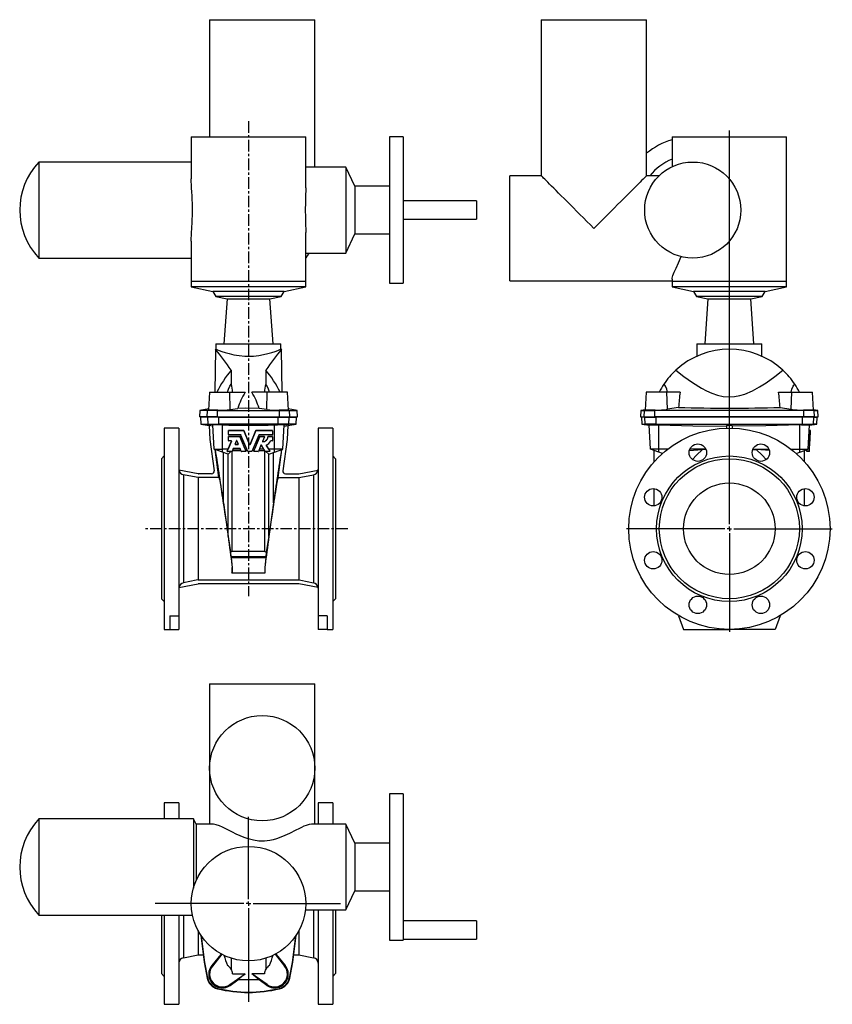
# Model space of a CAD drawing. Extents: x -8.8 to 26.1, y -4.8 to 37.5.
import ezdxf

# ---------------------------------------------------------------- set-up
doc = ezdxf.new("R2010")
doc.units = 0
doc.linetypes.add('CENTERX2', pattern=[0.8, 0.5, -0.1, 0.1, -0.1])
doc.layers.get('0').update_dxf_attribs({"linetype": 'CONTINUOUS'})
doc.layers.add('FORMAT', color=7, linetype='CONTINUOUS')

# ---------------------------------------------------------------- blocks, each defined once
blk = doc.blocks.new('SW_CENTERMARKSYMBOL_0')
at = {"layer": 'FORMAT', "color": 0}
for p, q in [((0, 0.197), (0, 17.129)), ((-0.197, 0), (-4.429, 0)), ((0, 0), (-0.098, 0)), ((0, 0), (0, 0.098)), ((0, 0), (0, -0.098)), ((0, 0), (0.098, 0)), ((0.197, 0), (4.429, 0)), ((0, -0.197), (0, -4.429))]:
    blk.add_line(p, q, dxfattribs=at)
blk = doc.blocks.new('SW_CENTERMARKSYMBOL_1')
at = {"layer": 'FORMAT', "color": 0}
for p, q in [((0, 0.197), (0, 3.738)), ((-0.197, 0), (-4.011, 0)), ((0, 0), (-0.098, 0)), ((0, 0), (0, 0.098)), ((0, 0), (0, -0.098)), ((0, 0), (0.098, 0)), ((0.197, 0), (3.953, 0)), ((0, -0.197), (0, -4.23))]:
    blk.add_line(p, q, dxfattribs=at)

msp = doc.modelspace()

# ---------------------------------------------------------------- linework, layer by layer
at = {"color": 7, "linetype": 'CONTINUOUS'}
for p, q in [((-0.663, 37.544), (-0.663, 32.505)), ((-0.663, 37.544), (3.864, 37.544)), ((3.864, 31.204), (3.864, 37.544)), ((13.604, 37.544), (13.604, 30.832)), ((13.604, 37.544), (18.132, 37.544)), ((18.132, 30.832), (18.132, 37.544)), ((-1.451, 32.505), (-1.451, 30.692)), ((-1.451, 32.505), (3.471, 32.505)), ((3.471, 30.314), (3.471, 32.505)), ((7.664, 32.505), (7.073, 32.505)), ((7.073, 32.505), (7.073, 26.206)), ((7.664, 32.505), (7.664, 26.206)), ((19.234, 32.505), (19.234, 31.223)), ((19.234, 32.505), (24.156, 32.505)), ((24.156, 26.284), (24.156, 32.505)), ((-1.451, 31.422), (-8.004, 31.422)), ((-8.004, 31.422), (-8.004, 27.288)), ((5.198, 31.204), (3.471, 31.204)), ((5.58, 30.381), (5.198, 31.204)), ((5.198, 31.204), (5.198, 27.507)), ((13.604, 30.832), (12.246, 30.832)), ((12.246, 26.304), (12.246, 30.832)), ((18.674, 30.832), (18.132, 30.832)), ((7.073, 30.381), (5.58, 30.381)), ((5.58, 30.381), (5.58, 28.329)), ((10.813, 29.749), (7.664, 29.749)), ((10.813, 29.749), (10.813, 28.962)), ((7.664, 28.962), (10.813, 28.962)), ((3.471, 26.284), (3.471, 28.397)), ((-1.451, 28.023), (-1.451, 26.284)), ((5.198, 27.507), (5.58, 28.329)), ((5.58, 28.329), (7.073, 28.329)), ((-8.004, 27.288), (-1.451, 27.288)), ((3.471, 27.507), (3.6, 27.507)), ((3.6, 27.507), (5.198, 27.507)), ((-1.451, 26.284), (-1.451, 26.048)), ((3.471, 26.048), (3.471, 26.284)), ((12.246, 26.304), (19.234, 26.304)), ((19.234, 26.387), (19.234, 26.284)), ((19.234, 26.284), (19.234, 26.048)), ((24.156, 26.048), (24.156, 26.284)), ((-1.451, 26.048), (-0.524, 25.851)), ((3.471, 26.048), (-1.451, 26.048)), ((-0.524, 25.851), (-0.399, 25.635)), ((2.545, 25.851), (-0.524, 25.851)), ((2.42, 25.635), (2.545, 25.851)), ((2.545, 25.851), (3.471, 26.048)), ((7.073, 26.206), (7.664, 26.206)), ((19.234, 26.048), (20.16, 25.851)), ((21.695, 26.048), (19.234, 26.048)), ((20.16, 25.851), (20.285, 25.635)), ((21.695, 25.851), (20.16, 25.851)), ((24.156, 26.048), (21.695, 26.048)), ((23.229, 25.851), (21.695, 25.851)), ((23.104, 25.635), (23.229, 25.851)), ((23.229, 25.851), (24.156, 26.048)), ((-0.399, 25.635), (0.086, 25.532)), ((2.42, 25.635), (-0.399, 25.635)), ((0.086, 25.532), (-0.049, 23.607)), ((0.086, 25.532), (1.935, 25.532)), ((1.935, 25.532), (2.42, 25.635)), ((2.069, 23.607), (1.935, 25.532)), ((20.285, 25.635), (20.77, 25.532)), ((21.695, 25.635), (20.285, 25.635)), ((20.77, 25.532), (20.636, 23.607)), ((20.77, 25.532), (22.619, 25.532)), ((23.104, 25.635), (21.695, 25.635)), ((22.619, 25.532), (23.104, 25.635)), ((22.754, 23.607), (22.619, 25.532)), ((-0.407, 23.371), (-0.44, 21.521)), ((-0.385, 23.371), (-0.407, 23.371)), ((-0.388, 23.607), (-0.388, 23.37)), ((-0.388, 23.607), (2.408, 23.607)), ((2.408, 23.371), (2.408, 23.607)), ((2.427, 23.371), (2.408, 23.371)), ((2.46, 21.521), (2.427, 23.371)), ((20.297, 23.607), (20.297, 23.071)), ((20.297, 23.607), (23.093, 23.607)), ((23.093, 23.069), (23.093, 23.607)), ((0.265, 22.47), (0.265, 21.861)), ((1.755, 22.47), (1.755, 21.861)), ((-0.663, 21.521), (-0.704, 20.751)), ((-0.663, 21.521), (0.204, 21.521)), ((0.204, 21.521), (0.869, 21.521)), ((1.816, 21.521), (1.151, 21.521)), ((2.683, 21.521), (1.816, 21.521)), ((2.724, 20.751), (2.683, 21.521)), ((18.112, 21.521), (18.072, 20.748)), ((19.01, 21.521), (18.112, 21.521)), ((19.577, 21.521), (19.01, 21.521)), ((23.813, 21.521), (24.38, 21.521)), ((24.38, 21.521), (25.278, 21.521)), ((25.318, 20.748), (25.278, 21.521)), ((-0.701, 20.803), (-1.082, 20.736)), ((0.227, 20.777), (0.558, 20.825)), ((1.794, 20.777), (1.463, 20.825)), ((3.102, 20.736), (2.721, 20.803)), ((18.073, 20.768), (17.891, 20.736)), ((19.514, 20.867), (19.035, 20.785)), ((23.876, 20.867), (24.355, 20.785)), ((25.499, 20.736), (25.317, 20.768)), ((-1.082, 20.736), (-1.096, 20.458)), ((-0.767, 20.458), (-1.096, 20.458)), ((-0.753, 20.736), (-1.082, 20.736)), ((-1.058, 20.45), (-1.042, 20.152)), ((-0.741, 20.45), (-1.058, 20.45)), ((-0.327, 20.458), (-0.767, 20.458)), ((-0.324, 20.736), (-0.753, 20.736)), ((-0.265, 20.45), (-0.741, 20.45)), ((-0.327, 20.458), (2.348, 20.458)), ((-0.324, 20.736), (2.344, 20.736)), ((-0.265, 20.45), (2.285, 20.45)), ((0.577, 20.458), (0.577, 20.45)), ((1.443, 20.45), (1.443, 20.458)), ((2.285, 20.45), (2.761, 20.45)), ((2.344, 20.736), (2.773, 20.736)), ((2.348, 20.458), (2.787, 20.458)), ((2.761, 20.45), (3.078, 20.45)), ((2.773, 20.736), (3.102, 20.736)), ((2.787, 20.458), (3.116, 20.458)), ((3.063, 20.152), (3.078, 20.45)), ((3.116, 20.458), (3.102, 20.736)), ((17.891, 20.736), (17.876, 20.458)), ((17.876, 20.458), (18.035, 20.458)), ((17.891, 20.736), (18.049, 20.736)), ((17.915, 20.45), (17.931, 20.152)), ((18.061, 20.45), (17.915, 20.45)), ((18.035, 20.458), (18.489, 20.458)), ((18.049, 20.736), (18.492, 20.736)), ((18.061, 20.45), (18.549, 20.45)), ((24.901, 20.458), (18.489, 20.458)), ((24.898, 20.736), (18.492, 20.736)), ((24.841, 20.45), (18.549, 20.45)), ((21.262, 20.458), (21.262, 20.45)), ((22.128, 20.45), (22.128, 20.458)), ((25.329, 20.45), (24.841, 20.45)), ((25.341, 20.736), (24.898, 20.736)), ((25.355, 20.458), (24.901, 20.458)), ((25.329, 20.45), (25.474, 20.45)), ((25.341, 20.736), (25.499, 20.736)), ((25.355, 20.458), (25.514, 20.458)), ((25.459, 20.152), (25.474, 20.45)), ((25.514, 20.458), (25.499, 20.736)), ((-1.982, 19.977), (-2.612, 19.977)), ((-2.612, 19.977), (-2.612, 11.316)), ((-1.982, 19.977), (-1.982, 11.907)), ((-1.042, 20.152), (-0.684, 20.088)), ((-1.042, 20.152), (-0.725, 20.152)), ((-0.725, 20.152), (-0.262, 20.152)), ((-0.684, 20.089), (-0.652, 19.489)), ((-0.522, 20.115), (-0.527, 20.114)), ((-0.473, 19.072), (-0.527, 20.114)), ((2.282, 20.152), (-0.262, 20.152)), ((-0.112, 20.116), (-0.219, 20.118)), ((2.132, 20.116), (2.239, 20.118)), ((2.745, 20.152), (2.282, 20.152)), ((2.493, 19.072), (2.548, 20.114)), ((2.542, 20.115), (2.548, 20.114)), ((2.704, 20.089), (2.673, 19.489)), ((2.704, 20.088), (3.063, 20.152)), ((3.063, 20.152), (2.745, 20.152)), ((4.632, 19.977), (4.002, 19.977)), ((4.002, 19.977), (4.002, 11.907)), ((4.632, 19.977), (4.632, 11.316)), ((17.931, 20.152), (18.249, 20.096)), ((17.931, 20.152), (18.076, 20.152)), ((18.552, 20.152), (18.076, 20.152)), ((18.248, 20.116), (18.262, 20.118)), ((18.303, 19.072), (18.248, 20.116)), ((18.552, 20.152), (24.838, 20.152)), ((18.593, 20.115), (18.663, 20.114)), ((21.577, 20.089), (21.577, 19.976)), ((21.813, 20.089), (21.813, 19.976)), ((24.797, 20.115), (24.726, 20.114)), ((24.838, 20.152), (25.314, 20.152)), ((25.087, 19.072), (25.142, 20.116)), ((25.142, 20.116), (25.128, 20.118)), ((25.141, 20.096), (25.459, 20.152)), ((25.459, 20.152), (25.314, 20.152)), ((-0.652, 19.489), (-0.463, 18.143)), ((0.15, 19.864), (0.15, 19.867)), ((0.15, 19.694), (0.15, 19.864)), ((0.15, 19.606), (0.15, 19.609)), ((0.15, 19.436), (0.15, 19.606)), ((0.805, 19.877), (0.159, 19.877)), ((0.159, 19.874), (0.805, 19.874)), ((0.679, 19.685), (0.159, 19.685)), ((0.632, 19.618), (0.159, 19.618)), ((0.159, 19.615), (0.632, 19.615)), ((0.865, 19.072), (0.641, 19.612)), ((0.641, 19.609), (0.901, 18.981)), ((0.98, 18.974), (0.687, 19.679)), ((1.06, 19.276), (0.814, 19.871)), ((0.814, 19.868), (1.06, 19.273)), ((1.325, 19.871), (1.078, 19.276)), ((1.078, 19.273), (1.325, 19.868)), ((1.451, 19.679), (1.158, 18.974)), ((1.237, 18.981), (1.498, 19.609)), ((1.498, 19.612), (1.273, 19.072)), ((2.03, 19.877), (1.333, 19.877)), ((1.333, 19.874), (2.03, 19.874)), ((2.03, 19.685), (1.46, 19.685)), ((1.69, 19.618), (1.506, 19.618)), ((1.506, 19.615), (1.69, 19.615)), ((1.699, 19.602), (1.617, 19.403)), ((1.7, 19.606), (1.7, 19.609)), ((1.841, 19.609), (1.841, 19.606)), ((2.03, 19.618), (1.85, 19.618)), ((1.85, 19.615), (2.03, 19.615)), ((2.04, 19.864), (2.04, 19.867)), ((2.04, 19.864), (2.04, 19.694)), ((2.04, 19.606), (2.04, 19.609)), ((2.04, 19.606), (2.04, 19.436)), ((2.673, 19.489), (2.483, 18.143)), ((25.175, 19.615), (25.116, 19.618)), ((25.179, 19.685), (25.12, 19.688)), ((25.188, 19.874), (25.129, 19.877)), ((25.165, 19.436), (25.174, 19.606)), ((25.175, 19.615), (25.178, 19.679)), ((25.179, 19.694), (25.188, 19.864)), ((-0.473, 19.072), (-0.112, 19.072)), ((-0.112, 18.94), (-0.473, 19.072)), ((0.136, 19.072), (-0.112, 19.072)), ((0.099, 18.981), (0.279, 19.413)), ((0.126, 19.05), (0.136, 19.072)), ((0.279, 19.417), (0.136, 19.072)), ((0.27, 19.426), (0.159, 19.426)), ((0.279, 19.419), (0.279, 19.417)), ((0.351, 19.094), (0.301, 18.974)), ((0.659, 19.072), (0.342, 19.072)), ((0.641, 19.1), (0.36, 19.1)), ((0.431, 19.287), (0.492, 19.433)), ((0.44, 19.277), (0.561, 19.277)), ((0.561, 19.274), (0.44, 19.274)), ((0.509, 19.433), (0.57, 19.287)), ((0.7, 18.974), (0.65, 19.094)), ((0.865, 19.072), (0.875, 19.05)), ((0.939, 19.072), (0.865, 19.072)), ((1.273, 19.072), (1.199, 19.072)), ((1.263, 19.05), (1.273, 19.072)), ((1.547, 19.236), (1.438, 18.974)), ((1.669, 19.072), (1.479, 19.072)), ((1.733, 18.972), (1.564, 19.237)), ((1.878, 19.072), (1.772, 19.238)), ((1.772, 19.235), (1.933, 18.982)), ((2.132, 19.072), (1.878, 19.072)), ((1.878, 19.072), (1.894, 19.05)), ((2.03, 19.426), (1.976, 19.426)), ((2.493, 19.072), (2.132, 19.072)), ((2.132, 18.94), (2.493, 19.072)), ((18.663, 19.072), (18.303, 19.072)), ((18.663, 18.94), (18.303, 19.072)), ((19.045, 19.072), (18.663, 19.072)), ((20.681, 19.072), (19.997, 19.072)), ((22.709, 19.072), (23.393, 19.072)), ((24.345, 19.072), (24.726, 19.072)), ((24.726, 19.072), (25.087, 19.072)), ((24.726, 18.94), (25.087, 19.072)), ((25.165, 19.426), (25.106, 19.43)), ((25.142, 18.981), (25.164, 19.413)), ((-2.612, 18.776), (-2.73, 18.658)), ((-2.73, 18.658), (-2.73, 12.635)), ((-0.261, 17.848), (-0.43, 19.056)), ((0.133, 18.851), (-0.112, 18.94)), ((-0.061, 16.755), (-0.061, 18.922)), ((0.099, 18.987), (0.126, 19.05)), ((0.099, 18.983), (0.099, 18.977)), ((0.292, 18.968), (0.108, 18.968)), ((0.142, 18.853), (0.133, 18.851)), ((0.257, 18.968), (0.142, 18.853)), ((0.142, 15.318), (0.142, 18.853)), ((0.301, 14.676), (0.301, 18.975)), ((0.317, 19.012), (0.684, 19.012)), ((0.893, 18.968), (0.709, 18.968)), ((0.875, 19.05), (0.901, 18.987)), ((0.891, 19.012), (0.964, 19.012)), ((0.902, 18.977), (0.902, 18.983)), ((1.15, 18.968), (0.989, 18.968)), ((1.174, 19.012), (1.247, 19.012)), ((1.236, 18.983), (1.236, 18.977)), ((1.237, 18.987), (1.263, 19.05)), ((1.43, 18.968), (1.246, 18.968)), ((1.454, 19.012), (1.707, 19.012)), ((1.719, 14.676), (1.719, 18.994)), ((1.925, 18.968), (1.741, 18.968)), ((1.763, 18.968), (1.878, 18.853)), ((1.878, 18.853), (1.888, 18.851)), ((1.878, 15.318), (1.878, 18.853)), ((1.888, 18.851), (2.132, 18.94)), ((1.894, 19.05), (1.933, 18.988)), ((1.934, 18.977), (1.934, 18.983)), ((2.081, 16.755), (2.081, 18.922)), ((2.281, 17.848), (2.451, 19.056)), ((4.75, 18.658), (4.632, 18.776)), ((4.75, 18.658), (4.75, 12.635)), ((18.467, 18.533), (18.467, 19.012)), ((18.818, 18.884), (18.663, 18.94)), ((20.69, 19.05), (20.544, 19.049)), ((22.7, 19.05), (22.846, 19.049)), ((24.571, 18.884), (24.726, 18.94)), ((24.923, 18.533), (24.923, 19.012)), ((25.141, 18.968), (25.023, 18.974)), ((25.024, 18.987), (25.027, 19.05)), ((-1.157, 18.011), (-1.98, 18.171)), ((-1.161, 17.848), (-1.161, 13.445)), ((-0.261, 17.848), (-1.161, 17.848)), ((-0.58, 18.009), (-1.134, 18.009)), ((2.281, 17.848), (3.181, 17.848)), ((2.6, 18.009), (3.155, 18.009)), ((3.177, 18.011), (4, 18.171)), ((3.181, 17.848), (3.181, 13.445)), ((18.467, 16.631), (18.467, 17.374)), ((24.923, 16.631), (24.923, 17.374)), ((-0.061, 16.755), (0.142, 15.318)), ((2.081, 16.755), (1.878, 15.318)), ((0.142, 15.318), (0.243, 14.633)), ((1.878, 15.318), (1.777, 14.633)), ((0.301, 14.676), (0.243, 14.633)), ((0.243, 14.633), (0.257, 14.445)), ((0.301, 14.676), (1.719, 14.676)), ((1.719, 14.676), (1.777, 14.633)), ((1.777, 14.633), (1.763, 14.445)), ((0.263, 14.39), (0.308, 13.976)), ((1.758, 14.39), (1.712, 13.976)), ((0.308, 13.976), (0.301, 13.737)), ((0.308, 13.976), (0.307, 13.976)), ((1.712, 13.976), (1.713, 13.976)), ((1.712, 13.976), (1.719, 13.737)), ((-1.98, 13.122), (-1.157, 13.282)), ((-1.161, 13.445), (3.181, 13.445)), ((3.155, 13.284), (-1.134, 13.284)), ((4, 13.122), (3.177, 13.282)), ((-2.73, 12.635), (-2.612, 12.517)), ((4.632, 12.517), (4.75, 12.635)), ((-2.376, 11.907), (-1.982, 11.907)), ((-2.376, 11.907), (-2.376, 11.316)), ((-1.982, 11.907), (-1.982, 11.316)), ((4.396, 11.907), (4.002, 11.907)), ((4.002, 11.907), (4.002, 11.316)), ((4.396, 11.907), (4.396, 11.316)), ((19.511, 11.907), (19.726, 11.316)), ((23.878, 11.907), (23.663, 11.316)), ((-2.612, 11.316), (-2.376, 11.316)), ((-2.376, 11.316), (-1.982, 11.316)), ((4.396, 11.316), (4.002, 11.316)), ((4.396, 11.316), (4.632, 11.316)), ((19.726, 11.316), (21.695, 11.316)), ((23.663, 11.316), (21.695, 11.316)), ((-0.663, 8.969), (-0.663, 5.347)), ((-0.663, 8.969), (1.601, 8.969)), ((1.601, 8.969), (3.864, 8.969)), ((3.864, 2.944), (3.864, 8.969)), ((-0.663, 5.347), (-0.663, 2.944)), ((7.664, 4.245), (7.073, 4.245)), ((7.073, 4.245), (7.073, -2.055)), ((7.664, 4.245), (7.664, -2.055)), ((-1.982, 3.851), (-2.612, 3.851)), ((-2.612, 3.851), (-2.612, 3.162)), ((-1.982, 3.851), (-1.982, 3.162)), ((4.632, 3.851), (4.002, 3.851)), ((4.002, 3.851), (4.002, 2.944)), ((4.632, 3.851), (4.632, 2.944)), ((-1.358, 3.162), (-8.004, 3.162)), ((-8.004, 3.162), (-8.004, -0.972)), ((-1.234, 2.944), (-1.358, 3.162)), ((-1.358, 3.162), (-1.358, 0.189)), ((-0.519, 2.944), (-1.234, 2.944)), ((-1.234, 2.944), (-1.234, 0.53)), ((5.198, 2.944), (3.722, 2.944)), ((5.58, 2.121), (5.198, 2.944)), ((5.198, 2.944), (5.198, -0.753)), ((7.073, 2.121), (5.58, 2.121)), ((5.58, 2.121), (5.58, 0.069)), ((5.198, -0.753), (5.58, 0.069)), ((5.58, 0.069), (7.073, 0.069)), ((3.456, -0.753), (5.198, -0.753)), ((4.002, -0.753), (4.002, -4.81)), ((4.632, -0.753), (4.632, -4.81)), ((4.75, -0.753), (4.75, -3.492)), ((-8.004, -0.972), (-1.402, -0.972)), ((-2.73, -0.972), (-2.73, -3.492)), ((-2.612, -0.972), (-2.612, -4.81)), ((-1.982, -0.972), (-1.982, -4.81)), ((10.813, -1.215), (7.664, -1.215)), ((10.813, -1.215), (10.813, -2.002)), ((-1.161, -1.638), (-1.161, -2.685)), ((3.181, -1.638), (3.181, -2.685)), ((7.073, -2.055), (7.664, -2.055)), ((7.664, -2.002), (10.813, -2.002)), ((-1.791, -2.807), (-1.161, -2.685)), ((-1.161, -2.685), (-0.942, -2.685)), ((-0.177, -2.661), (-0.57, -3.14)), ((-0.132, -2.66), (-0.54, -3.164)), ((-0.186, -2.628), (-0.177, -2.661)), ((0.265, -2.825), (0.265, -3.298)), ((1.755, -2.825), (1.755, -3.298)), ((2.152, -2.66), (2.56, -3.164)), ((2.206, -2.627), (2.197, -2.661)), ((2.197, -2.661), (2.59, -3.14)), ((2.962, -2.685), (3.181, -2.685)), ((3.181, -2.685), (3.811, -2.807)), ((-2.73, -3.492), (-2.612, -3.61)), ((0.204, -3.963), (0.869, -3.497)), ((0.227, -3.995), (0.558, -3.76)), ((0.321, -3.497), (0.869, -3.497)), ((1.699, -3.497), (1.151, -3.497)), ((1.816, -3.963), (1.151, -3.497)), ((1.794, -3.995), (1.463, -3.76)), ((4.632, -3.61), (4.75, -3.492)), ((-2.612, -4.81), (-1.982, -4.81)), ((4.002, -4.81), (4.632, -4.81))]:
    msp.add_line(p, q, dxfattribs=at)
at = {"color": 8, "linetype": 'CONTINUOUS'}
for p, q in [((3.471, 26.284), (-1.451, 26.284)), ((21.695, 26.284), (19.234, 26.284)), ((24.156, 26.284), (21.695, 26.284)), ((0.227, 20.777), (0.204, 21.521)), ((1.794, 20.777), (1.816, 21.521)), ((19.035, 20.785), (19.01, 21.521)), ((24.355, 20.785), (24.38, 21.521)), ((-0.767, 20.458), (-0.753, 20.736)), ((-0.682, 20.748), (-0.753, 20.736)), ((-0.725, 20.152), (-0.741, 20.45)), ((-0.327, 20.458), (-0.324, 20.736)), ((-0.31, 20.746), (-0.324, 20.736)), ((-0.262, 20.152), (-0.265, 20.45)), ((2.282, 20.152), (2.285, 20.45)), ((2.33, 20.746), (2.344, 20.736)), ((2.348, 20.458), (2.344, 20.736)), ((2.703, 20.748), (2.773, 20.736)), ((2.745, 20.152), (2.761, 20.45)), ((2.787, 20.458), (2.773, 20.736)), ((18.035, 20.458), (18.049, 20.736)), ((18.106, 20.746), (18.049, 20.736)), ((18.076, 20.152), (18.061, 20.45)), ((18.489, 20.458), (18.492, 20.736)), ((18.507, 20.748), (18.492, 20.736)), ((18.552, 20.152), (18.549, 20.45)), ((24.838, 20.152), (24.841, 20.45)), ((24.883, 20.748), (24.898, 20.736)), ((24.901, 20.458), (24.898, 20.736)), ((25.284, 20.746), (25.341, 20.736)), ((25.314, 20.152), (25.329, 20.45)), ((25.355, 20.458), (25.341, 20.736)), ((-0.522, 20.115), (-0.725, 20.152)), ((-0.219, 20.118), (-0.262, 20.152)), ((-0.112, 19.072), (-0.112, 20.116)), ((2.132, 19.072), (2.132, 20.116)), ((2.239, 20.118), (2.282, 20.152)), ((2.542, 20.115), (2.745, 20.152)), ((18.262, 20.118), (18.076, 20.152)), ((18.593, 20.115), (18.552, 20.152)), ((18.663, 19.072), (18.663, 20.114)), ((24.726, 19.072), (24.726, 20.114)), ((24.797, 20.115), (24.838, 20.152)), ((25.128, 20.118), (25.314, 20.152)), ((0.159, 19.874), (0.159, 19.877)), ((0.159, 19.615), (0.159, 19.618)), ((0.632, 19.615), (0.632, 19.618)), ((0.641, 19.609), (0.641, 19.612)), ((0.805, 19.874), (0.805, 19.877)), ((0.814, 19.868), (0.814, 19.871)), ((1.325, 19.868), (1.325, 19.871)), ((1.333, 19.874), (1.333, 19.877)), ((1.498, 19.609), (1.498, 19.612)), ((1.506, 19.615), (1.506, 19.618)), ((1.69, 19.615), (1.69, 19.618)), ((1.85, 19.615), (1.85, 19.618)), ((2.03, 19.874), (2.03, 19.877)), ((2.03, 19.615), (2.03, 19.618)), ((25.174, 19.606), (25.115, 19.609)), ((25.178, 19.679), (25.119, 19.682)), ((25.179, 19.694), (25.12, 19.697)), ((25.188, 19.864), (25.129, 19.867)), ((-0.112, 18.94), (-0.112, 19.072)), ((0.279, 19.413), (0.279, 19.417)), ((0.44, 19.274), (0.44, 19.277)), ((0.561, 19.274), (0.561, 19.277)), ((1.06, 19.273), (1.06, 19.276)), ((1.078, 19.273), (1.078, 19.276)), ((1.625, 19.39), (1.625, 19.393)), ((1.772, 19.235), (1.772, 19.238)), ((2.132, 18.94), (2.132, 19.072)), ((18.663, 18.94), (18.663, 19.072)), ((24.726, 18.94), (24.726, 19.072)), ((25.164, 19.413), (25.105, 19.417)), ((25.165, 19.436), (25.107, 19.439)), ((0.099, 18.981), (0.099, 18.987)), ((0.901, 18.981), (0.901, 18.987)), ((1.237, 18.981), (1.237, 18.987)), ((1.933, 18.982), (1.933, 18.988)), ((25.142, 18.981), (25.024, 18.987)), ((-1.791, 17.971), (-1.791, 13.322)), ((3.811, 17.971), (3.811, 13.322)), ((1.763, 14.445), (0.257, 14.445)), ((1.758, 14.39), (0.263, 14.39)), ((1.719, 13.737), (0.301, 13.737)), ((3.811, -0.753), (3.811, -2.807)), ((-1.791, -0.972), (-1.791, -2.807)), ((-0.57, -3.14), (-0.54, -3.164)), ((2.59, -3.14), (2.56, -3.164)), ((-0.767, -3.686), (-0.753, -3.683)), ((-0.682, -3.668), (-0.753, -3.683)), ((2.703, -3.668), (2.773, -3.683)), ((2.787, -3.686), (2.773, -3.683)), ((-0.327, -4.14), (-0.324, -4.126)), ((-0.31, -4.069), (-0.324, -4.126)), ((0.227, -3.995), (0.204, -3.963)), ((1.794, -3.995), (1.816, -3.963)), ((2.33, -4.069), (2.344, -4.126)), ((2.348, -4.14), (2.344, -4.126))]:
    msp.add_line(p, q, dxfattribs=at)
at = {"color": 7, "linetype": 'CONTINUOUS'}
for points in [[(-1.449, 28.023), (-1.45, 28.081), (-1.441, 28.33), (-1.424, 28.626), (-1.416, 28.786), (-1.409, 28.95), (-1.404, 29.12), (-1.401, 29.291), (-1.401, 29.468), (-1.405, 29.644), (-1.411, 29.81), (-1.418, 29.973), (-1.427, 30.136), (-1.436, 30.294), (-1.444, 30.443), (-1.449, 30.585), (-1.45, 30.692)], [(15.868, 28.568), (15.717, 28.719), (15.566, 28.87), (15.417, 29.019), (15.27, 29.166), (15.126, 29.31), (14.984, 29.452), (14.847, 29.589), (14.714, 29.721), (14.587, 29.849), (14.465, 29.971), (14.35, 30.086), (14.241, 30.195), (14.139, 30.297), (14.046, 30.39), (13.96, 30.476), (13.883, 30.553), (13.815, 30.621), (13.756, 30.68), (13.706, 30.73), (13.666, 30.77), (13.636, 30.8), (13.616, 30.82), (13.606, 30.83), (13.604, 30.832)], [(18.132, 30.832), (18.131, 30.83), (18.121, 30.82), (18.1, 30.8), (18.07, 30.77), (18.03, 30.73), (17.981, 30.68), (17.922, 30.621), (17.853, 30.553), (17.776, 30.476), (17.691, 30.39), (17.597, 30.297), (17.495, 30.195), (17.387, 30.086), (17.271, 29.971), (17.149, 29.849), (17.022, 29.721), (16.889, 29.589), (16.752, 29.452), (16.611, 29.31), (16.466, 29.166), (16.319, 29.019), (16.17, 28.87), (16.019, 28.719), (15.868, 28.568)], [(3.47, 30.314), (3.47, 30.233), (3.465, 29.965), (3.458, 29.673), (3.455, 29.367), (3.458, 29.053), (3.465, 28.756), (3.47, 28.469), (3.47, 28.397)], [(3.6, 27.507), (3.534, 27.391), (3.471, 27.292)], [(19.238, 26.387), (19.238, 26.426), (19.268, 26.537), (19.324, 26.681), (19.401, 26.856), (19.506, 27.091), (19.619, 27.356)], [(-0.385, 23.37), (-0.374, 23.365), (-0.328, 23.347), (-0.248, 23.316), (-0.137, 23.276), (0.004, 23.229), (0.179, 23.179), (0.383, 23.132), (0.604, 23.096), (0.846, 23.073), (1.01, 23.069)], [(1.01, 23.069), (1.23, 23.077), (1.45, 23.1), (1.651, 23.135), (1.839, 23.179), (2.011, 23.227), (2.16, 23.276), (2.278, 23.319), (2.362, 23.352), (2.396, 23.366), (2.408, 23.371)], [(19.395, 22.47), (19.737, 22.195), (20.105, 21.931), (20.499, 21.688), (20.717, 21.573), (20.944, 21.472), (21.18, 21.39), (21.435, 21.334), (21.695, 21.314), (21.923, 21.33), (22.148, 21.374), (22.365, 21.441), (22.687, 21.579), (22.991, 21.745), (23.278, 21.928), (23.649, 22.193), (23.995, 22.47)], [(0.11, 21.521), (0.156, 21.656), (0.21, 21.781), (0.236, 21.827), (0.264, 21.861), (0.265, 21.861)], [(1.91, 21.521), (1.864, 21.656), (1.81, 21.781), (1.784, 21.827), (1.756, 21.861), (1.755, 21.861)], [(19.035, 21.521), (19.004, 21.656), (18.953, 21.781), (18.922, 21.827), (18.878, 21.861), (18.877, 21.861)], [(24.355, 21.521), (24.385, 21.656), (24.436, 21.781), (24.468, 21.827), (24.512, 21.861), (24.513, 21.861)], [(1.463, 20.825), (0.877, 20.828), (0.558, 20.825)], [(-0.702, 20.751), (-0.7, 20.749), (-0.682, 20.748)], [(2.722, 20.751), (2.72, 20.749), (2.703, 20.748)], [(18.106, 20.746), (18.082, 20.745), (18.072, 20.747), (18.073, 20.748)], [(25.284, 20.746), (25.308, 20.745), (25.318, 20.747), (25.317, 20.748)], [(-0.525, 20.06), (-0.545, 20.064), (-0.684, 20.089)], [(2.545, 20.06), (2.566, 20.064), (2.704, 20.089)], [(18.663, 20.114), (20.12, 20.075), (21.577, 20.06)], [(21.813, 20.089), (21.695, 20.088), (21.577, 20.089)], [(24.726, 20.114), (23.27, 20.075), (21.813, 20.06)], [(25.174, 19.606), (25.174, 19.608), (25.175, 19.609), (25.175, 19.611), (25.175, 19.612), (25.175, 19.614), (25.175, 19.614), (25.175, 19.615), (25.175, 19.615)], [(25.178, 19.679), (25.178, 19.68), (25.178, 19.681), (25.178, 19.682), (25.178, 19.683), (25.178, 19.684), (25.179, 19.684), (25.179, 19.685), (25.179, 19.685)], [(25.179, 19.685), (25.179, 19.685), (25.179, 19.686), (25.179, 19.686), (25.179, 19.688), (25.179, 19.689), (25.179, 19.691), (25.179, 19.692), (25.179, 19.694)], [(25.188, 19.864), (25.188, 19.866), (25.188, 19.868), (25.188, 19.869), (25.188, 19.871), (25.188, 19.872), (25.188, 19.873), (25.188, 19.873), (25.188, 19.874)], [(1.772, 19.238), (1.771, 19.239), (1.771, 19.241)], [(25.164, 19.413), (25.164, 19.416), (25.165, 19.418), (25.165, 19.42), (25.165, 19.422), (25.165, 19.424), (25.165, 19.425), (25.165, 19.426), (25.165, 19.426)], [(25.165, 19.426), (25.165, 19.427), (25.165, 19.427), (25.165, 19.428), (25.165, 19.429), (25.165, 19.431), (25.165, 19.432), (25.165, 19.434), (25.165, 19.436)], [(0.099, 18.983), (0.099, 18.985), (0.099, 18.987)], [(0.901, 18.987), (0.902, 18.985), (0.902, 18.983)], [(1.236, 18.983), (1.236, 18.985), (1.237, 18.987)], [(19.977, 19.016), (20.147, 19.027), (20.544, 19.049)], [(20.544, 19.049), (20.279, 18.808), (20.111, 18.624)], [(23.413, 19.016), (23.243, 19.027), (22.846, 19.049)], [(22.846, 19.049), (23.111, 18.808), (23.279, 18.624)], [(25.023, 18.974), (25.023, 18.974), (25.023, 18.975), (25.023, 18.976), (25.023, 18.978), (25.023, 18.98), (25.023, 18.982), (25.024, 18.985), (25.024, 18.987)], [(25.141, 18.968), (25.141, 18.968), (25.141, 18.969), (25.141, 18.97), (25.141, 18.972), (25.141, 18.974), (25.141, 18.976), (25.142, 18.979), (25.142, 18.981)], [(-1.161, 17.848), (-1.242, 17.864), (-1.791, 17.971)], [(-0.261, 17.848), (-0.255, 17.832), (-0.248, 17.802), (-0.239, 17.758), (-0.228, 17.702), (-0.215, 17.632), (-0.201, 17.55), (-0.185, 17.456), (-0.168, 17.351), (-0.149, 17.234), (-0.13, 17.108), (-0.109, 16.973), (-0.087, 16.83), (-0.064, 16.679), (-0.041, 16.521), (-0.017, 16.358), (0.008, 16.191), (0.033, 16.02), (0.057, 15.847), (0.082, 15.672), (0.106, 15.498), (0.13, 15.324), (0.154, 15.153), (0.177, 14.984), (0.199, 14.82), (0.22, 14.661), (0.24, 14.508), (0.259, 14.362), (0.276, 14.224), (0.292, 14.095), (0.307, 13.976)], [(2.281, 17.848), (2.275, 17.832), (2.268, 17.802), (2.259, 17.758), (2.248, 17.702), (2.236, 17.632), (2.221, 17.55), (2.206, 17.456), (2.188, 17.351), (2.17, 17.234), (2.15, 17.108), (2.129, 16.973), (2.107, 16.83), (2.084, 16.679), (2.061, 16.521), (2.037, 16.358), (2.012, 16.191), (1.988, 16.02), (1.963, 15.847), (1.938, 15.672), (1.914, 15.498), (1.89, 15.324), (1.866, 15.153), (1.843, 14.984), (1.821, 14.82), (1.8, 14.661), (1.78, 14.508), (1.761, 14.362), (1.744, 14.224), (1.728, 14.095), (1.713, 13.976)], [(3.181, 17.848), (3.262, 17.864), (3.811, 17.971)], [(-1.161, 13.445), (-1.242, 13.429), (-1.791, 13.322)], [(3.181, 13.445), (3.262, 13.429), (3.811, 13.322)], [(-0.663, 2.958), (-0.667, 2.953), (-0.674, 2.944)], [(3.722, 2.943), (3.717, 2.943), (3.618, 2.928), (3.493, 2.887), (3.395, 2.846), (3.288, 2.797), (3.17, 2.739), (3.044, 2.677), (2.773, 2.543), (2.47, 2.406), (2.211, 2.311), (2.072, 2.27), (1.929, 2.238), (1.697, 2.21), (1.455, 2.214), (1.224, 2.248), (0.997, 2.309), (0.821, 2.371), (0.652, 2.44), (0.486, 2.515), (0.328, 2.592), (0.177, 2.667), (0.033, 2.739), (-0.104, 2.805), (-0.231, 2.862), (-0.377, 2.917), (-0.499, 2.943), (-0.519, 2.94)], [(1.463, -3.76), (0.877, -3.759), (0.558, -3.76)]]:
    msp.add_lwpolyline(points, dxfattribs=at)
for centre, radius in [((20.12, 29.355), 2.067), ((21.695, 15.647), 4.331), ((20.339, 18.92), 0.374), ((23.051, 18.92), 0.374), ((21.695, 15.647), 3.13), ((21.695, 15.647), 3.012), ((18.421, 17.003), 0.374), ((21.695, 15.647), 1.969), ((24.969, 17.003), 0.374), ((18.421, 14.291), 0.374), ((24.969, 14.291), 0.374), ((20.339, 12.373), 0.374), ((23.051, 12.373), 0.374), ((1.601, 5.347), 2.264), ((1.01, -0.48), 2.461)]:
    msp.add_circle(centre, radius, dxfattribs=at)
for centre, radius, start, end in [((20.12, 29.355), 3.15, 106.3348, 129.1424), ((-5.84, 29.355), 2.992, 136.3074, 223.6926), ((20.12, 29.355), 2.362, 112.0243, 141.3178), ((-13.891, 12.611), 17.251, 34.853, 38.5881), ((15.911, 12.611), 17.251, 141.4119, 145.147), ((21.695, 19.985), 3.386, 47.214, 132.786), ((3.971, 19.399), 4.813, 140.3536, 153.8428), ((-1.951, 19.399), 4.813, 26.1572, 39.6464), ((21.695, 19.985), 3.386, 132.7927, 146.3464), ((21.695, 19.985), 3.386, 33.6536, 47.2073), ((-0.766, 21.517), 1.087, 0.163, 18.4459), ((2.786, 21.517), 1.087, 161.5541, 179.837), ((21.695, 19.985), 3.386, 146.3466, 153.032), ((21.695, 19.985), 3.386, 26.968, 33.6534), ((3.024, 20.139), 2.56, 147.3438, 164.4671), ((-1.004, 20.139), 2.56, 15.5329, 32.6562), ((27.115, 20.465), 7.612, 172.0265, 176.9682), ((16.275, 20.465), 7.612, 3.0318, 7.9735), ((-0.234, 24.119), 3.374, 268.7086, 277.851), ((2.254, 24.119), 3.374, 262.149, 271.2914), ((18.559, 23.797), 3.049, 269.0198, 278.9748), ((21.695, 95.383), 74.547, 268.3235, 271.6765), ((24.831, 23.797), 3.049, 261.0252, 270.9802), ((-0.554, 11.901), 8.849, 88.4249, 90.8349), ((2.574, 11.901), 8.849, 89.1651, 91.5751), ((18.352, 13.203), 7.547, 88.8219, 91.8654), ((25.038, 13.203), 7.547, 88.1346, 91.1781), ((-0.177, 0.945), 19.173, 90.1231, 91.0283), ((1.01, 50.456), 30.361, 267.882, 272.118), ((2.198, 0.945), 19.173, 88.9717, 89.8769), ((18.731, 53.212), 33.098, 269.1871, 269.7611), ((24.659, 53.212), 33.098, 270.2389, 270.8129), ((0.159, 19.867), 0.00944, 89.9615, 179.9598), ((0.159, 19.864), 0.00944, 89.9615, 179.9615), ((0.159, 19.694), 0.00944, 180.0402, 270.0385), ((0.159, 19.609), 0.00944, 89.9615, 179.9598), ((0.159, 19.606), 0.00944, 89.9587, 179.9626), ((0.632, 19.609), 0.00945, 22.5517, 90.0207), ((0.632, 19.606), 0.00945, 22.5517, 90.0207), ((0.679, 19.675), 0.00945, 22.5513, 90.0208), ((0.805, 19.867), 0.00945, 22.5515, 90.0209), ((0.805, 19.864), 0.00945, 22.5556, 90.0167), ((1.333, 19.867), 0.00945, 89.9792, 157.4487), ((1.333, 19.864), 0.00945, 89.9833, 157.4446), ((1.46, 19.675), 0.00945, 89.9793, 157.4483), ((1.506, 19.609), 0.00945, 89.9789, 157.4487), ((1.506, 19.606), 0.00945, 89.9789, 157.4487), ((1.633, 19.598), 0.208, 267.6765, 2.1035), ((1.633, 19.601), 0.208, 267.6777, 359.9595), ((1.69, 19.609), 0.00944, 0.0417, 90.0371), ((1.69, 19.606), 0.00944, 337.5126, 90.0604), ((1.85, 19.609), 0.00944, 89.9593, 179.9619), ((1.85, 19.606), 0.00944, 89.9584, 182.106), ((2.03, 19.867), 0.00944, 0.0404, 90.0383), ((2.03, 19.864), 0.00944, 0.0386, 90.0383), ((2.03, 19.694), 0.00944, 269.9617, 359.9596), ((2.03, 19.609), 0.00944, 0.0404, 90.0383), ((2.03, 19.606), 0.00944, 0.0376, 90.0411), ((0.159, 19.436), 0.00944, 180.0402, 270.0385), ((0.27, 19.417), 0.00944, 337.5126, 90.0604), ((0.36, 19.09), 0.00945, 89.984, 157.4436), ((0.44, 19.284), 0.00944, 157.5128, 270.0602), ((0.44, 19.287), 0.00944, 189.4699, 270.0331), ((0.5, 19.43), 0.00945, 22.5665, 157.4335), ((0.561, 19.284), 0.00944, 269.9398, 22.4872), ((0.561, 19.287), 0.00944, 269.9674, 350.5294), ((0.641, 19.09), 0.00945, 22.5554, 90.0169), ((1.069, 19.279), 0.00945, 202.5635, 337.4365), ((1.069, 19.276), 0.00945, 202.5635, 337.4365), ((1.556, 19.232), 0.00945, 32.5544, 157.4325), ((1.625, 19.4), 0.00944, 157.5097, 267.7783), ((1.625, 19.403), 0.00944, 189.4702, 267.7502), ((1.78, 19.24), 0.00943, 112.1891, 212.5225), ((1.634, 19.598), 0.378, 292.2198, 332.1297), ((1.976, 19.417), 0.00945, 89.9813, 152.1204), ((2.03, 19.436), 0.00944, 269.9617, 359.9596), ((-204.884, -13.321), 207.019, 8.35337, 8.99581), ((0.108, 18.977), 0.00944, 157.5132, 270.0598), ((0.292, 18.977), 0.00945, 269.9789, 337.4487), ((0.709, 18.977), 0.00945, 202.5517, 270.0207), ((0.893, 18.977), 0.00944, 269.9403, 22.4867), ((0.989, 18.977), 0.00945, 202.5516, 270.0208), ((1.15, 18.977), 0.00945, 269.9792, 337.4485), ((1.246, 18.977), 0.00944, 157.5133, 270.0597), ((1.43, 18.977), 0.00945, 269.9793, 337.4483), ((1.741, 18.977), 0.00945, 212.5551, 270.0117), ((1.925, 18.977), 0.00944, 269.9337, 32.5001), ((1.925, 18.983), 0.00943, 0.0005, 32.5418), ((206.904, -13.321), 207.019, 171.00419, 171.64663), ((-1.746, 18.206), 0.236, 180, 188.4657), ((-1.746, 18.203), 0.236, 187.7483, 258.9591), ((-1.134, 18.127), 0.118, 259, 270), ((-0.58, 18.127), 0.118, 270, 8), ((2.6, 18.127), 0.118, 172, 270), ((3.155, 18.127), 0.118, 270, 281), ((3.766, 18.203), 0.236, 281.0409, 352.2517), ((3.766, 18.206), 0.236, 351.5476, 0), ((1.981, 14.586), 1.729, 184.6798, 186.5128), ((0.039, 14.586), 1.729, 353.4872, 355.3202), ((-24.049, 14.455), 24.36, 358.3105, 358.8722), ((26.069, 14.455), 24.36, 181.1278, 181.6895), ((-1.746, 13.09), 0.236, 101.041, 172.2516), ((-1.134, 13.166), 0.118, 90, 101), ((3.155, 13.166), 0.118, 79, 90), ((3.766, 13.09), 0.236, 7.7484, 78.959), ((-1.746, 13.088), 0.236, 171.5476, 180), ((3.766, 13.088), 0.236, 0, 8.4657), ((-5.84, 1.095), 2.992, 136.3074, 223.6926), ((14.691, -0.48), 15.787, 184.9609, 191.716), ((14.691, -0.48), 15.773, 185.0562, 191.716), ((-12.671, -0.48), 15.773, 348.284, 354.9438), ((-12.671, -0.48), 15.787, 348.284, 355.0391), ((-1.746, -3.039), 0.236, 101, 180), ((-0.309, -2.389), 0.302, 296.0743, 301.1018), ((6.758, -0.48), 7.16, 198.0725, 201.8077), ((-4.738, -0.48), 7.16, 338.1923, 341.9275), ((2.33, -2.389), 0.302, 238.8982, 243.9257), ((3.766, -3.039), 0.236, 0, 79), ((-0.117, -3.512), 0.586, 140.6, 195.3951), ((-0.112, -3.511), 0.551, 141, 305), ((-0.108, -3.508), 0.428, 29.305, 59.2705), ((-0.112, -3.511), 0.433, 1.8309, 29.4803), ((2.132, -3.511), 0.433, 150.5197, 178.1691), ((2.128, -3.508), 0.428, 120.7295, 150.695), ((2.132, -3.511), 0.551, 235, 39), ((2.137, -3.512), 0.586, 344.6049, 39.4), ((-0.189, -3.566), 0.591, 191.716, 256.45), ((-0.189, -3.566), 0.576, 191.716, 256.45), ((-0.111, -3.511), 0.593, 195.394, 250.3595), ((4.526, -8.15), 5.918, 128.169, 132.1108), ((-2.506, -8.15), 5.918, 47.8892, 51.831), ((2.131, -3.511), 0.593, 289.6405, 344.606), ((2.209, -3.566), 0.576, 283.55, 348.284), ((2.209, -3.566), 0.591, 283.55, 348.284), ((1.01, 1.41), 5.709, 256.45, 283.55), ((1.01, 1.41), 5.694, 256.45, 283.55), ((-0.113, -3.516), 0.587, 250.358, 305.3615), ((2.133, -3.516), 0.587, 234.6385, 289.642)]:
    msp.add_arc(centre, radius, start, end, dxfattribs=at)
at = {"layer": 'FORMAT', "linetype": 'CENTERX2'}
for p, q in [((1.01, 33.173), (1.01, 12.753)), ((5.28, 15.647), (-3.514, 15.647))]:
    msp.add_line(p, q, dxfattribs=at)

# ---------------------------------------------------------------- block references
at = {"layer": 'FORMAT'}
for name, p in [('SW_CENTERMARKSYMBOL_0', (21.695, 15.647)), ('SW_CENTERMARKSYMBOL_1', (1.01, -0.48))]:
    msp.add_blockref(name, p, dxfattribs=at)

doc.saveas('drawing.dxf')
